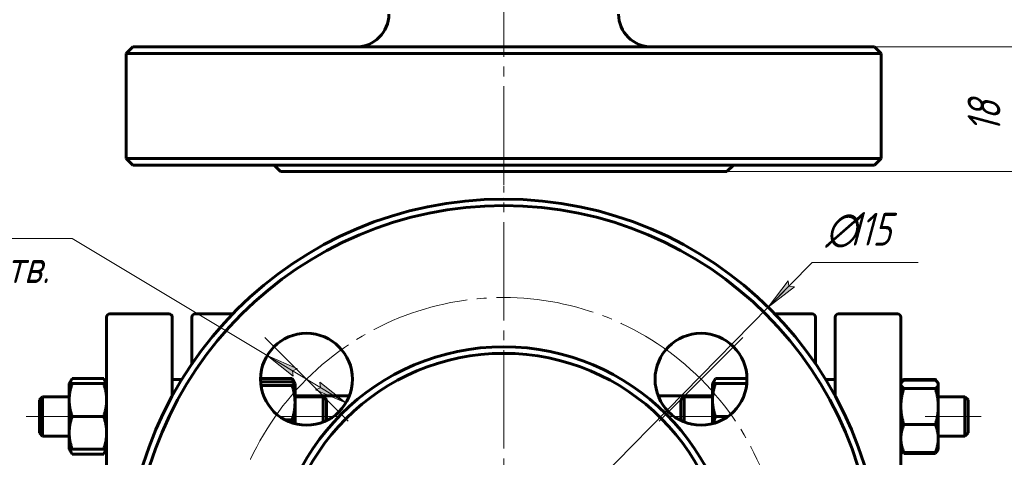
# Model space of a CAD drawing. Header units: millimetres. Extents: x 0 to 420, y 0 to 297.
# Tile 3 of 5: x 76 to 226, y 84 to 151. Entities that reach past the tile are written whole.
import ezdxf

# ---------------------------------------------------------------- set-up
doc = ezdxf.new("R2010")
doc.units = ezdxf.units.MM
for name, pattern in [('K5LT_AXLED', [19.5, 15, -1.5, 1.5, -1.5]), ('K5LT_BASIC', [0]), ('K5LT_THIN', [0])]:
    doc.linetypes.add(name, pattern=pattern)
doc.layers.add('Системный слой', color=7, linetype='Continuous')
doc.layers.add('Системный слой (1)', color=7, linetype='Continuous', true_color=0x6c6c6c)
doc.styles.add('KDIMTEXTSTYLE', font='GOST_AU.SHX', dxfattribs={"width": 0.96, "oblique": 15, "height": 5})
doc.styles.add('KTEXTSTYLE', font='GOST_AU.SHX', dxfattribs={"width": 0.96, "height": 5})
doc.dimstyles.new('KDIMSTYLE (1.00)', dxfattribs={"dimtxt": 5, "dimasz": 1, "dimexe": 2, "dimexo": 0, "dimgap": 1, "dimtad": 1, "dimtxsty": 'KDIMTEXTSTYLE', "dimsah": 1, "dimcen": 0, "dimdle": 1, "dimadec": 0, "dimazin": 0, "dimtfac": 0.667, "dimtmove": 0, "dimatfit": 3, "dimfxl": 1, "dimtvp": 1, "dimtolj": 1, "dimtzin": 0, "dimarcsym": 0})

# ---------------------------------------------------------------- blocks, each defined once
blk = doc.blocks.new('D0')
at = {"layer": 'Системный слой (1)'}
for points in [[(251.71, 282.7), (251.05, 287.7), (250.39, 282.7), (251.05, 283.2)], [(251.05, 127.7), (251.71, 132.7), (251.05, 132.2), (250.39, 132.7)]]:
    blk.add_hatch(color=256, dxfattribs=at).paths.add_polyline_path(points)
at = {"layer": 'Системный слой (1)', "linetype": 'K5LT_THIN', "lineweight": 18}
for p, q in [((150.24, 287.7), (253.05, 287.7)), ((250.39, 282.7), (251.05, 287.7)), ((251.05, 287.7), (251.71, 282.7)), ((251.05, 287.7), (251.05, 127.7)), ((251.05, 283.2), (250.39, 282.7)), ((251.71, 282.7), (251.05, 283.2)), ((251.05, 127.7), (250.39, 132.7)), ((250.39, 132.7), (251.05, 132.2)), ((251.05, 132.2), (251.71, 132.7)), ((251.71, 132.7), (251.05, 127.7)), ((150.24, 127.7), (253.05, 127.7))]:
    blk.add_line(p, q, dxfattribs=at)
blk.add_wipeout([(250.05, 202.49), (242.67, 202.49), (242.67, 212.5), (250.05, 212.5)]).dxf.layer = 'Системный слой (1)'
at = {"layer": 'Системный слой (1)', "insert": (243.46, 202.49), "char_height": 5, "attachment_point": 1, "rotation": 90, "style": 'KTEXTSTYLE'}
blk.add_mtext('\\H5.0;\\W1.000;\\Q15;\\Q15;\\W0.960;160', dxfattribs=at)
blk = doc.blocks.new('KDIMARROW_01')
at = {"layer": 'Системный слой'}
blk.add_hatch(color=0, dxfattribs=at).paths.add_polyline_path([(0, 0), (-5, 0.66), (-4.5, 0), (-5, -0.66)])
at = {"layer": 'Системный слой', "color": 0, "linetype": 'K5LT_THIN', "lineweight": 18}
for p, q in [((-4.5, 0), (-5, 0.66)), ((-5, 0.66), (0, 0)), ((0, 0), (-5, -0.66)), ((-5, -0.66), (-4.5, 0))]:
    blk.add_line(p, q, dxfattribs=at)
at = {"layer": 'Системный слой (1)', "color": 0, "linetype": 'K5LT_THIN', "lineweight": 18}
blk.add_line((323.52, 207.7), (322.52, 207.7), dxfattribs=at)
blk = doc.blocks.new('D1')
at = {"layer": 'Системный слой (1)'}
for points in [[(229.15, 141.7), (228.49, 146.7), (227.83, 141.7), (228.49, 142.2)], [(228.49, 127.7), (229.15, 132.7), (228.49, 132.2), (227.83, 132.7)]]:
    blk.add_hatch(color=256, dxfattribs=at).paths.add_polyline_path(points)
at = {"layer": 'Системный слой (1)', "linetype": 'K5LT_THIN', "lineweight": 18}
for p, q in [((197.24, 146.7), (230.49, 146.7)), ((227.83, 141.7), (228.49, 146.7)), ((228.49, 146.7), (229.15, 141.7)), ((228.49, 146.7), (228.49, 127.7)), ((228.49, 142.2), (227.83, 141.7)), ((229.15, 141.7), (228.49, 142.2)), ((228.49, 127.7), (227.83, 132.7)), ((227.83, 132.7), (228.49, 132.2)), ((228.49, 132.2), (229.15, 132.7)), ((229.15, 132.7), (228.49, 127.7)), ((150.24, 127.7), (230.49, 127.7))]:
    blk.add_line(p, q, dxfattribs=at)
blk.add_wipeout([(227.49, 133.65), (220.11, 133.65), (220.11, 140.48), (227.49, 140.48)]).dxf.layer = 'Системный слой (1)'
at = {"layer": 'Системный слой (1)', "insert": (220.9, 133.65), "char_height": 5, "attachment_point": 1, "rotation": 90, "style": 'KTEXTSTYLE'}
blk.add_mtext('\\H5.0;\\W1.000;\\Q15;\\Q15;\\W0.960;18', dxfattribs=at)
blk = doc.blocks.new('U22')
at = {"layer": 'Системный слой (1)', "linetype": 'K5LT_BASIC', "lineweight": 60}
for p, q in [((211.18, 96.06), (211.15, 95.99)), ((211.13, 95.92), (211.1, 95.85)), ((211.15, 95.99), (211.13, 95.92))]:
    blk.add_line(p, q, dxfattribs=at)
blk = doc.blocks.new('U23')
at = {"layer": 'Системный слой (1)', "linetype": 'K5LT_BASIC', "lineweight": 60}
for p, q in [((216.02, 95.99), (215.99, 96.06)), ((216.05, 95.92), (216.02, 95.99)), ((216.07, 95.85), (216.05, 95.92))]:
    blk.add_line(p, q, dxfattribs=at)
blk = doc.blocks.new('U24')
at = {"layer": 'Системный слой (1)', "linetype": 'K5LT_BASIC', "lineweight": 60}
for p, q in [((84.48, 96.19), (84.34, 95.92)), ((84.22, 95.66), (84.14, 95.42)), ((84.34, 95.92), (84.22, 95.66))]:
    blk.add_line(p, q, dxfattribs=at)
blk = doc.blocks.new('U25')
at = {"layer": 'Системный слой (1)', "linetype": 'K5LT_BASIC', "lineweight": 60}
for p, q in [((89.43, 95.92), (89.29, 96.19)), ((89.55, 95.66), (89.43, 95.92)), ((89.63, 95.42), (89.55, 95.66))]:
    blk.add_line(p, q, dxfattribs=at)
blk = doc.blocks.new('U27')
at = {"layer": 'Системный слой (1)', "linetype": 'K5LT_BASIC', "lineweight": 60}
for p, q in [((99.74, 105.52), (99.74, 93.52)), ((99.74, 38.52), (99.74, 26.52))]:
    blk.add_line(p, q, dxfattribs=at)
blk = doc.blocks.new('U28')
at = {"layer": 'Системный слой (1)', "linetype": 'K5LT_BASIC', "lineweight": 60}
for p, q in [((118.44, 93.52), (126.7, 93.52)), ((173.77, 93.52), (182.04, 93.52))]:
    blk.add_line(p, q, dxfattribs=at)
blk = doc.blocks.new('U29')
at = {"layer": 'Системный слой (1)', "linetype": 'K5LT_BASIC', "lineweight": 60}
for p, q in [((118.05, 89.72), (117.99, 89.9)), ((118.11, 89.54), (118.05, 89.72)), ((118.16, 89.37), (118.11, 89.54))]:
    blk.add_line(p, q, dxfattribs=at)
blk = doc.blocks.new('U30')
at = {"layer": 'Системный слой (1)', "linetype": 'K5LT_BASIC', "lineweight": 60}
for p, q in [((215.99, 84.78), (216.11, 84.91)), ((216.11, 84.91), (216.21, 85.04)), ((216.21, 85.04), (216.29, 85.17)), ((216.29, 85.17), (216.31, 85.19)), ((216.31, 85.19), (216.32, 85.22)), ((216.32, 85.22), (216.33, 85.24))]:
    blk.add_line(p, q, dxfattribs=at)
blk = doc.blocks.new('U31')
at = {"layer": 'Системный слой (1)', "linetype": 'K5LT_BASIC', "lineweight": 60}
for p, q in [((210.84, 85.24), (210.85, 85.22)), ((210.85, 85.22), (210.86, 85.19)), ((210.86, 85.19), (210.88, 85.17)), ((210.88, 85.17), (210.96, 85.04)), ((210.96, 85.04), (211.06, 84.91)), ((211.06, 84.91), (211.18, 84.78))]:
    blk.add_line(p, q, dxfattribs=at)
blk = doc.blocks.new('U32')
at = {"layer": 'Системный слой (1)', "linetype": 'K5LT_BASIC', "lineweight": 60}
for p, q in [((118.09, 95.96), (117.99, 96.17)), ((118.17, 95.76), (118.09, 95.96)), ((118.25, 95.56), (118.17, 95.76))]:
    blk.add_line(p, q, dxfattribs=at)
blk = doc.blocks.new('U33')
at = {"layer": 'Системный слой (1)', "linetype": 'K5LT_BASIC', "lineweight": 60}
for p, q in [((84.14, 85.42), (84.22, 85.17)), ((84.22, 85.17), (84.34, 84.91)), ((84.34, 84.91), (84.48, 84.64))]:
    blk.add_line(p, q, dxfattribs=at)
blk = doc.blocks.new('U34')
at = {"layer": 'Системный слой (1)', "linetype": 'K5LT_BASIC', "lineweight": 60}
for p, q in [((89.29, 84.64), (89.43, 84.91)), ((89.43, 84.91), (89.55, 85.17)), ((89.55, 85.17), (89.63, 85.42))]:
    blk.add_line(p, q, dxfattribs=at)
blk = doc.blocks.new('U39')
at = {"layer": 'Системный слой (1)', "linetype": 'K5LT_BASIC', "lineweight": 60}
for p, q in [((102.74, 98.42), (102.74, 105.52)), ((102.74, 26.52), (102.74, 33.62))]:
    blk.add_line(p, q, dxfattribs=at)
blk = doc.blocks.new('U46')
at = {"layer": 'Системный слой (1)', "linetype": 'K5LT_BASIC', "lineweight": 60}
for p, q in [((200.74, 105.52), (200.74, 93.52)), ((200.74, 38.52), (200.74, 26.52))]:
    blk.add_line(p, q, dxfattribs=at)
blk = doc.blocks.new('U47')
at = {"layer": 'Системный слой (1)', "linetype": 'K5LT_BASIC', "lineweight": 60}
for p, q in [((197.74, 98.42), (197.74, 105.52)), ((197.74, 26.52), (197.74, 33.62))]:
    blk.add_line(p, q, dxfattribs=at)
blk = doc.blocks.new('U50')
at = {"layer": 'Системный слой (1)', "linetype": 'K5LT_BASIC', "lineweight": 60}
for p, q in [((118.21, 95.58), (117.99, 95.65)), ((118.35, 95.5), (118.21, 95.58)), ((118.42, 95.44), (118.35, 95.5)), ((118.43, 95.42), (118.42, 95.44)), ((118.43, 95.41), (118.43, 95.42)), ((118.44, 95.4), (118.43, 95.41))]:
    blk.add_line(p, q, dxfattribs=at)
blk = doc.blocks.new('U51')
at = {"layer": 'Системный слой (1)', "linetype": 'K5LT_BASIC', "lineweight": 60}
for p, q in [((182.48, 96.19), (182.34, 95.92)), ((182.22, 95.66), (182.14, 95.42)), ((182.34, 95.92), (182.22, 95.66))]:
    blk.add_line(p, q, dxfattribs=at)
blk = doc.blocks.new('U52')
at = {"layer": 'Системный слой (1)', "linetype": 'K5LT_BASIC', "lineweight": 60}
for p, q in [((216.15, 95.78), (215.99, 95.92)), ((216.28, 95.66), (216.15, 95.78)), ((216.37, 95.53), (216.28, 95.66)), ((216.4, 95.46), (216.37, 95.53)), ((216.43, 95.38), (216.4, 95.46)), ((216.44, 95.3), (216.43, 95.38))]:
    blk.add_line(p, q, dxfattribs=at)
blk = doc.blocks.new('U53')
at = {"layer": 'Системный слой (1)', "linetype": 'K5LT_BASIC', "lineweight": 60}
for p, q in [((210.77, 95.46), (210.74, 95.38)), ((210.74, 95.38), (210.74, 95.3)), ((210.8, 95.53), (210.77, 95.46)), ((210.89, 95.66), (210.8, 95.53)), ((211.02, 95.78), (210.89, 95.66)), ((211.18, 95.92), (211.02, 95.78))]:
    blk.add_line(p, q, dxfattribs=at)
blk = doc.blocks.new('U58')
at = {"layer": 'Системный слой (1)', "linetype": 'K5LT_BASIC', "lineweight": 60}
for p, q in [((182.36, 90.04), (182.27, 89.68)), ((182.48, 90.42), (182.36, 90.04)), ((182.27, 89.68), (182.19, 89.33))]:
    blk.add_line(p, q, dxfattribs=at)
blk = doc.blocks.new('U59')
at = {"layer": 'Системный слой (1)', "linetype": 'K5LT_AXLED', "lineweight": 18}
for q in [(150.24, 125.52), (90.74, 66.02), (209.74, 66.02), (150.24, 6.52)]:
    blk.add_line((150.24, 66.02), q, dxfattribs=at)
blk = doc.blocks.new('U60')
at = {"layer": 'Системный слой (1)', "linetype": 'K5LT_AXLED', "lineweight": 18}
for p, q in [((120.18, 96.07), (113.82, 102.44)), ((180.29, 96.07), (186.65, 102.44)), ((126.55, 89.71), (120.18, 96.07)), ((173.92, 89.71), (180.29, 96.07)), ((126.55, 42.33), (120.18, 35.97)), ((173.92, 42.33), (180.29, 35.97)), ((120.18, 35.97), (113.82, 29.6)), ((180.29, 35.97), (186.65, 29.6))]:
    blk.add_line(p, q, dxfattribs=at)
for start, end in [(45, 135), (135, 225), (315, 45), (225, 315)]:
    blk.add_arc((150.24, 66.02), 42.5, start, end, dxfattribs=at)
blk = doc.blocks.new('D2')
at = {"layer": 'Системный слой (1)'}
for points in [[(118.81, 97.67), (114.18, 99.68), (118.13, 96.54), (118.04, 97.36)], [(126.18, 92.47), (122.24, 95.61), (122.33, 94.78), (121.56, 94.48)]]:
    blk.add_hatch(color=256, dxfattribs=at).paths.add_polyline_path(points)
at = {"layer": 'Системный слой (1)', "linetype": 'K5LT_THIN', "lineweight": 18}
for p, q in [((114.18, 99.68), (84.48, 117.52)), ((114.18, 99.68), (118.81, 97.67)), ((118.13, 96.54), (114.18, 99.68)), ((126.18, 92.47), (114.18, 99.68)), ((118.81, 97.67), (118.04, 97.36)), ((118.04, 97.36), (118.13, 96.54)), ((121.56, 94.48), (122.33, 94.78)), ((122.33, 94.78), (122.24, 95.61)), ((122.24, 95.61), (126.18, 92.47)), ((126.18, 92.47), (121.56, 94.48))]:
    blk.add_line(p, q, dxfattribs=at)
blk.add_wipeout([(66.61, 109.14), (66.61, 125.9), (81.85, 125.9), (81.85, 109.14)]).dxf.layer = 'Системный слой (1)'
blk.add_line((84.48, 117.52), (64.61, 117.52), dxfattribs=at)
at = {"layer": 'Системный слой (1)', "char_height": 5, "attachment_point": 1, "style": 'KTEXTSTYLE'}
for s, insert in [('\\H5.0;\\W1.000;\\Q15;\\Q15;\\W0.960;∅', (66.61, 125.11)), ('\\H5.0;\\W1.000;\\Q15;\\Q15;\\W0.960;14', (69.91, 125.11)), ('\\H5.0;\\W1.000;\\Q15;\\Q15;\\W0.960;4 отв.', (66.61, 115.73))]:
    blk.add_mtext(s, dxfattribs=dict(at, insert=insert))
blk = doc.blocks.new('D4')
at = {"layer": 'Системный слой (1)'}
for points in [[(190.54, 107.03), (194.51, 110.14), (193.69, 110.24), (193.57, 111.06)], [(106.9, 20.98), (109.93, 25.01), (105.96, 21.9), (106.78, 21.8)]]:
    blk.add_hatch(color=256, dxfattribs=at).paths.add_polyline_path(points)
at = {"layer": 'Системный слой (1)', "linetype": 'K5LT_THIN', "lineweight": 18}
for p, q in [((190.54, 107.03), (197.24, 113.85)), ((197.24, 113.85), (213.37, 113.85)), ((190.54, 107.03), (195.45, 112.02)), ((193.57, 111.06), (190.54, 107.03)), ((193.69, 110.24), (193.57, 111.06)), ((190.54, 107.03), (194.51, 110.14)), ((194.51, 110.14), (193.69, 110.24)), ((109.93, 25.01), (190.54, 107.03)), ((109.93, 25.01), (105.03, 20.02)), ((109.93, 25.01), (105.96, 21.9)), ((106.9, 20.98), (109.93, 25.01)), ((105.96, 21.9), (106.78, 21.8)), ((106.78, 21.8), (106.9, 20.98))]:
    blk.add_line(p, q, dxfattribs=at)
blk.add_wipeout([(199.24, 114.85), (199.24, 122.23), (210.89, 122.23), (210.89, 114.85)]).dxf.layer = 'Системный слой (1)'
at = {"layer": 'Системный слой (1)', "char_height": 5, "attachment_point": 1, "style": 'KTEXTSTYLE'}
for s, insert in [('\\H5.0;\\W1.000;\\Q15;\\Q15;\\W0.960;∅', (199.24, 121.43)), ('\\H5.0;\\W1.000;\\Q15;\\Q15;\\W0.960;115', (202.54, 121.43))]:
    blk.add_mtext(s, dxfattribs=dict(at, insert=insert))
blk = doc.blocks.new('KDIMARROW_02')
at = {"layer": 'Системный слой'}
blk.add_hatch(color=0, dxfattribs=at).paths.add_polyline_path([(4.5, 0), (5, 0.66), (0, 0), (5, -0.66)])
at = {"layer": 'Системный слой', "color": 0, "linetype": 'K5LT_THIN', "lineweight": 18}
for p, q in [((5, 0.66), (0, 0)), ((0, 0), (5, -0.66)), ((0, 0), (7, 0)), ((4.5, 0), (5, 0.66)), ((5, -0.66), (4.5, 0))]:
    blk.add_line(p, q, dxfattribs=at)
at = {"layer": 'Системный слой (1)', "color": 0, "linetype": 'K5LT_THIN', "lineweight": 18}
blk.add_line((323.52, 207.7), (322.52, 207.7), dxfattribs=at)

msp = doc.modelspace()

# ---------------------------------------------------------------- linework, layer by layer
at = {"layer": 'Системный слой (1)', "linetype": 'K5LT_BASIC', "lineweight": 60}
for p, q in [((93.736, 146.704), (92.736, 145.704)), ((92.736, 129.704), (92.736, 145.704)), ((92.736, 145.704), (207.736, 145.704)), ((206.736, 146.704), (93.736, 146.704)), ((206.736, 146.704), (207.736, 145.704)), ((207.736, 129.704), (207.736, 145.704)), ((93.736, 128.704), (92.736, 129.704)), ((207.736, 129.704), (92.736, 129.704)), ((206.736, 128.704), (207.736, 129.704)), ((93.736, 128.704), (206.736, 128.704)), ((116.236, 127.704), (115.236, 128.704)), ((116.236, 127.704), (184.236, 127.704)), ((184.236, 127.704), (185.236, 128.704)), ((89.736, 93.951), (89.736, 105.52)), ((90.236, 106.02), (99.236, 106.02)), ((108.929, 106.02), (103.236, 106.02)), ((197.236, 106.02), (191.542, 106.02)), ((201.236, 106.02), (210.236, 106.02)), ((210.736, 93.951), (210.736, 105.52)), ((84.036, 95.415), (84.482, 96.189)), ((84.482, 96.189), (89.289, 96.189)), ((89.736, 95.415), (89.289, 96.189)), ((99.736, 96.02), (101.182, 96.02)), ((113.184, 96.166), (117.989, 96.166)), ((182.036, 95.415), (182.482, 96.189)), ((182.482, 96.189), (187.287, 96.189)), ((199.289, 96.02), (200.736, 96.02)), ((211.182, 96.055), (215.989, 96.055)), ((84.036, 95.415), (84.482, 95.415)), ((84.036, 92.915), (84.036, 95.415)), ((84.482, 95.415), (89.289, 95.415)), ((89.289, 95.415), (89.736, 95.415)), ((113.196, 95.654), (117.989, 95.654)), ((113.246, 95.137), (117.989, 95.137)), ((118.424, 95.435), (118.141, 95.926)), ((118.436, 95.415), (118.423, 95.437)), ((118.436, 95.415), (118.436, 95.395)), ((118.436, 95.395), (118.436, 92.518)), ((182.036, 92.915), (182.036, 95.415)), ((182.036, 95.415), (182.482, 95.415)), ((182.482, 95.415), (187.257, 95.415)), ((210.736, 95.415), (210.804, 95.534)), ((210.804, 95.534), (210.878, 95.662)), ((211.182, 95.917), (215.989, 95.917)), ((211.182, 94.682), (215.989, 94.682)), ((216.367, 95.534), (216.293, 95.662)), ((216.436, 95.415), (216.367, 95.534)), ((216.436, 95.415), (216.436, 95.3)), ((216.436, 95.3), (216.436, 91.931)), ((79.486, 92.915), (79.986, 93.415)), ((79.986, 93.415), (79.986, 90.415)), ((79.986, 93.415), (84.036, 93.415)), ((89.736, 66.02), (89.736, 93.951)), ((118.436, 93.415), (122.736, 93.415)), ((123.236, 92.915), (122.736, 93.415)), ((122.736, 90.415), (122.736, 93.415)), ((177.236, 92.915), (177.736, 93.415)), ((177.736, 93.415), (182.036, 93.415)), ((177.736, 90.415), (177.736, 93.415)), ((210.736, 66.02), (210.736, 93.951)), ((216.436, 93.415), (220.486, 93.415)), ((220.486, 93.415), (220.486, 90.415)), ((220.986, 92.915), (220.486, 93.415)), ((79.486, 87.915), (79.486, 92.915)), ((84.036, 87.915), (84.036, 92.915)), ((118.436, 92.518), (118.436, 89.294)), ((123.236, 92.915), (123.236, 89.773)), ((177.236, 92.915), (177.236, 89.773)), ((182.036, 89.294), (182.036, 92.915)), ((216.436, 91.931), (216.436, 87.047)), ((220.986, 87.915), (220.986, 92.915)), ((79.986, 90.415), (79.986, 87.415)), ((84.482, 90.415), (89.289, 90.415)), ((122.736, 89.554), (122.736, 90.415)), ((177.736, 89.554), (177.736, 90.415)), ((182.482, 90.415), (184.411, 90.415)), ((220.486, 90.415), (220.486, 87.415)), ((116.884, 89.898), (117.989, 89.898)), ((211.182, 89.18), (215.989, 89.18)), ((79.486, 87.915), (79.986, 87.415)), ((79.986, 87.415), (84.036, 87.415)), ((84.036, 85.415), (84.036, 87.915)), ((216.436, 87.415), (220.486, 87.415)), ((216.436, 87.047), (216.436, 85.415)), ((220.986, 87.915), (220.486, 87.415)), ((84.482, 85.415), (84.036, 85.415)), ((84.036, 85.415), (84.482, 84.642)), ((84.482, 85.415), (89.289, 85.415)), ((84.482, 84.642), (89.289, 84.642)), ((89.736, 85.415), (89.289, 85.415)), ((89.736, 85.415), (89.289, 84.642)), ((210.736, 85.415), (210.804, 85.297)), ((210.804, 85.297), (210.878, 85.169)), ((211.182, 84.913), (215.989, 84.913)), ((211.182, 84.776), (215.989, 84.776)), ((216.367, 85.297), (216.293, 85.169)), ((216.436, 85.415), (216.367, 85.297))]:
    msp.add_line(p, q, dxfattribs=at)
at = {"layer": 'Системный слой (1)', "linetype": 'K5LT_AXLED', "lineweight": 18}
for p, q in [((86.036, 90.415), (77.486, 90.415)), ((125.236, 90.415), (116.436, 90.415)), ((184.036, 90.415), (175.236, 90.415)), ((222.986, 90.415), (214.436, 90.415))]:
    msp.add_line(p, q, dxfattribs=at)
at = {"layer": 'Системный слой (1)', "linetype": 'K5LT_BASIC', "lineweight": 60}
for centre, radius in [((150.236, 66.02), 56.5), ((120.183, 96.072), 7), ((180.288, 96.072), 7), ((150.236, 66.02), 35), ((150.236, 66.02), 34)]:
    msp.add_circle(centre, radius, dxfattribs=at)
for centre, radius, start, end in [((127.736, 151.704), 5, 270, 0), ((172.736, 151.704), 5, 180, 270), ((150.236, 66.02), 57.5, 0, 180), ((90.236, 105.52), 0.5, 90, 180), ((99.236, 105.52), 0.5, 0, 90), ((103.236, 105.52), 0.5, 90, 180), ((197.236, 105.52), 0.5, 0, 90), ((201.236, 105.52), 0.5, 90, 180), ((210.236, 105.52), 0.5, 0, 90)]:
    msp.add_arc(centre, radius, start, end, dxfattribs=at)
for points, weights in [([(117.989, 96.166), (118.073, 96.043), (118.141, 95.926)], [1, 1.00693846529, 1.01134011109]), ([(210.878, 95.662), (210.986, 95.849), (211.182, 96.055)], [1.01860377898, 1.01631456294, 1]), ([(215.989, 96.055), (216.185, 95.849), (216.293, 95.662)], [1, 1.01631493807, 1.01860388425]), ([(84.482, 95.415), (84.036, 94.076), (84.036, 92.915)], [1, 1.0379548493, 1]), ([(89.736, 92.915), (89.736, 94.076), (89.289, 95.415)], [1, 1.0379548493, 1]), ([(117.989, 95.137), (118.436, 95.275), (118.436, 95.395)], [1, 1.0379548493, 1]), ([(118.436, 92.518), (118.436, 93.733), (117.989, 95.137)], [1, 1.0379548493, 1]), ([(182.482, 95.415), (182.036, 94.076), (182.036, 92.915)], [1, 1.0379548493, 1]), ([(210.736, 95.3), (210.736, 95.013), (211.182, 94.682)], [1, 1.0379548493, 1]), ([(211.182, 94.682), (210.736, 93.208), (210.736, 91.931)], [1, 1.0379548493, 1]), ([(215.989, 94.682), (216.436, 95.013), (216.436, 95.3)], [1, 1.0379548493, 1]), ([(216.436, 91.931), (216.436, 93.208), (215.989, 94.682)], [1, 1.0379548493, 1]), ([(84.036, 92.915), (84.036, 91.755), (84.482, 90.415)], [1, 1.0379548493, 1]), ([(89.289, 90.415), (89.736, 91.755), (89.736, 92.915)], [1, 1.0379548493, 1]), ([(117.989, 89.898), (118.436, 91.302), (118.436, 92.518)], [1, 1.0379548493, 1]), ([(182.036, 92.915), (182.036, 91.755), (182.482, 90.415)], [1, 1.0379548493, 1]), ([(210.736, 91.931), (210.736, 90.654), (211.182, 89.18)], [1, 1.0379548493, 1]), ([(215.989, 89.18), (216.436, 90.654), (216.436, 91.931)], [1, 1.0379548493, 1]), ([(84.482, 90.415), (84.036, 89.076), (84.036, 87.915)], [1, 1.0379548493, 1]), ([(89.736, 87.915), (89.736, 89.076), (89.289, 90.415)], [1, 1.0379548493, 1]), ([(211.182, 89.18), (210.736, 88.037), (210.736, 87.047)], [1, 1.0379548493, 1]), ([(216.436, 87.047), (216.436, 88.037), (215.989, 89.18)], [1, 1.0379548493, 1]), ([(84.036, 87.915), (84.036, 86.755), (84.482, 85.415)], [1, 1.0379548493, 1]), ([(89.289, 85.415), (89.736, 86.755), (89.736, 87.915)], [1, 1.0379548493, 1]), ([(210.736, 87.047), (210.736, 86.057), (211.182, 84.913)], [1, 1.0379548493, 1]), ([(215.989, 84.913), (216.436, 86.057), (216.436, 87.047)], [1, 1.0379548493, 1]), ([(211.182, 84.913), (210.908, 85.117), (210.804, 85.297)], [1, 1.02296238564, 1.01814064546]), ([(216.367, 85.297), (216.263, 85.117), (215.989, 84.913)], [1.01814052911, 1.02296266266, 1])]:
    msp.add_rational_spline(points, weights, degree=2, dxfattribs=at)

# ---------------------------------------------------------------- block references
at = {"layer": 'Системный слой (1)'}
for name in ['U59', 'U60', 'U27', 'U39', 'U47', 'U46', 'U24', 'U25', 'U32', 'U51', 'U22', 'U23', 'U50', 'U53', 'U52', 'U28', 'U58', 'U29', 'U33', 'U34', 'U31', 'U30']:
    msp.add_blockref(name, (0, 0), dxfattribs=at)

# ---------------------------------------------------------------- next in the draw order: dimensions: what is measured, and where the dimension line sits
dim = msp.add_linear_dim(base=(251.049, 287.704), p1=(150.236, 127.704), p2=(150.236, 287.704), angle=90, dimstyle='KDIMSTYLE (1.00)', override={"dimexo": 0, "dimpost": '\\H5.0;\\W0.960;\\Q15;<>', "dimblk1": 'KDIMARROW_01', "dimblk2": 'KDIMARROW_01', "dimse1": 0, "dimse2": 0, "dimtol": 1, "dimtp": 0, "dimtm": 0, "dimtdec": 5, "dimtolj": 1}, dxfattribs=at)
dim.commit()
dim.dimension.update_dxf_attribs({"geometry": 'D0', "text_midpoint": (251.049, 207.704), "dimtype": 160})
dim = msp.add_diameter_dim_2p(p1=(126.184, 92.467), p2=(114.183, 99.677), dimstyle='KDIMSTYLE (1.00)', override={"dimtih": 1, "dimtoh": 1, "dimpost": '\\H5.0;\\W0.960;\\Q15;<>\\X\\H5.0;\\W0.960;\\Q15;\\Q15;4 отв.', "dimblk1": 'KDIMARROW_01', "dimblk2": 'KDIMARROW_01', "dimtol": 1, "dimtp": 0, "dimtm": 0, "dimtdec": 5, "dimtmove": 1, "dimatfit": 2, "dimtolj": 1}, dxfattribs=at)
dim.commit()
dim.dimension.update_dxf_attribs({"geometry": 'D2', "text_midpoint": (82.482, 117.52)})

# ---------------------------------------------------------------- next in the draw order: dimensions: what is measured, and where the dimension line sits
dim = msp.add_linear_dim(base=(228.491, 146.704), p1=(150.236, 127.704), p2=(197.243, 146.704), angle=90, text='\\H5.0;\\W0.960;\\Q15;\\H5.0;\\W0.960;\\Q15;\\Q15;18', dimstyle='KDIMSTYLE (1.00)', override={"dimexo": 0, "dimblk1": 'KDIMARROW_01', "dimblk2": 'KDIMARROW_01', "dimse1": 0, "dimse2": 0, "dimtolj": 1}, dxfattribs=at)
dim.commit()
dim.dimension.update_dxf_attribs({"geometry": 'D1', "text_midpoint": (228.491, 137.204), "dimtype": 160})
dim = msp.add_diameter_dim_2p(p1=(109.932, 25.009), p2=(190.539, 107.031), dimstyle='KDIMSTYLE (1.00)', override={"dimtih": 1, "dimtoh": 1, "dimpost": '\\H5.0;\\W0.960;\\Q15;<>', "dimblk1": 'KDIMARROW_02', "dimblk2": 'KDIMARROW_02', "dimtol": 1, "dimtp": 0, "dimtm": 0, "dimtdec": 5, "dimtmove": 1, "dimatfit": 2, "dimtolj": 1}, dxfattribs=at)
dim.commit()
dim.dimension.update_dxf_attribs({"geometry": 'D4', "text_midpoint": (199.236, 113.846), "dimtype": 163})

# ---------------------------------------------------------------- next in the draw order: linework, layer by layer
at = {"layer": 'Системный слой (1)', "linetype": 'K5LT_AXLED', "lineweight": 18}
msp.add_line((150.236, 125.704), (150.236, 186.252), dxfattribs=at)

doc.saveas('drawing.dxf')
